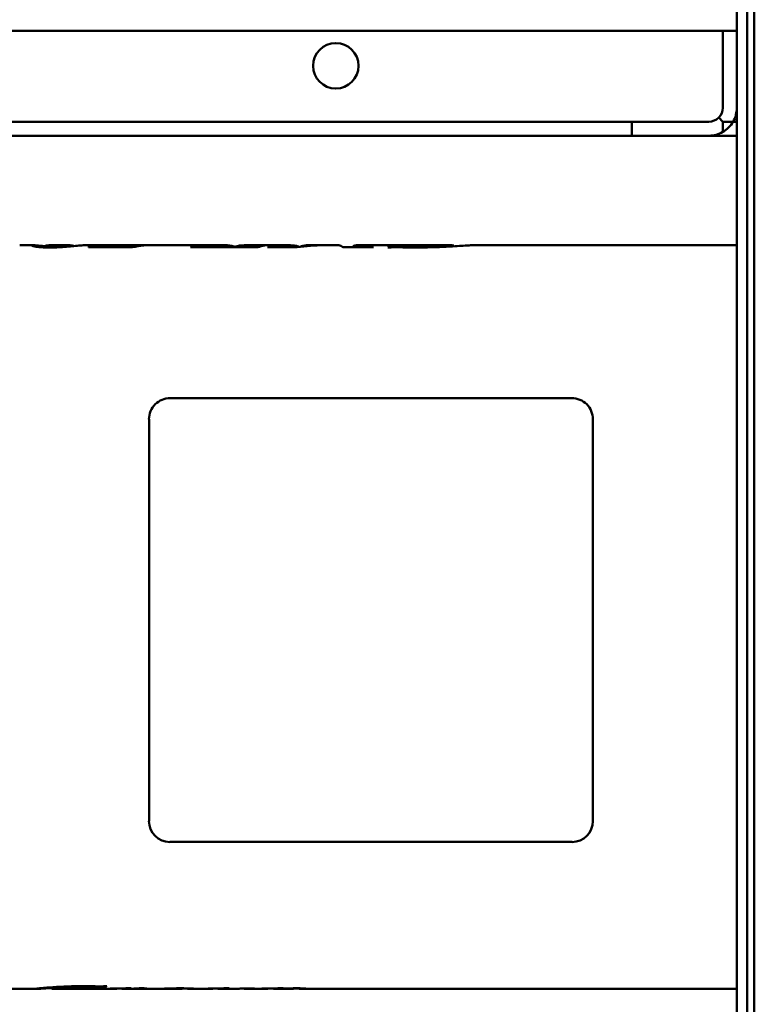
# Model space of a CAD drawing. Header units: millimetres. Extents: x 1399 to 2101, y 910 to 1565.
# Tile 3 of 5: x 1593 to 1803, y 1062 to 1344. Entities that reach past the tile are written whole.
import ezdxf

# ---------------------------------------------------------------- set-up
doc = ezdxf.new("R2010")
doc.units = ezdxf.units.MM
doc.header["$LTSCALE"] = 8.333333
doc.layers.add('Widoczne (ISO)', color=7, linetype='Continuous', lineweight=50)

msp = doc.modelspace()

# ---------------------------------------------------------------- linework, layer by layer
at = {"layer": 'Widoczne (ISO)'}
for p, q in [((1801.37, 1211.11), (1801.37, 1565.35)), ((1803.37, 1565.35), (1803.37, 1211.11)), ((1798.37, 942.65), (1798.37, 1402.65)), ((1398.63, 1340.39), (1794.37, 1340.39)), ((1794.37, 1340.39), (1798.37, 1340.39)), ((1794.37, 1318.39), (1794.37, 1340.39)), ((1398.63, 1314.39), (1768.37, 1314.39)), ((1768.37, 1314.39), (1790.37, 1314.39)), ((1768.37, 1310.39), (1768.37, 1314.39)), ((1793.2, 1315.56), (1794.37, 1314.39)), ((1794.37, 1314.39), (1794.37, 1311.46)), ((1797.3, 1314.39), (1794.37, 1314.39)), ((1797.3, 1314.39), (1798.37, 1314.39)), ((1402.63, 1310.39), (1768.37, 1310.39)), ((1790.37, 1310.39), (1768.37, 1310.39)), ((1790.37, 1310.39), (1798.37, 1310.39)), ((1593.71, 1279.05), (1597.2, 1279.05)), ((1602.09, 1279.05), (1606.86, 1279.05)), ((1611.84, 1279.05), (1619.01, 1279.05)), ((1620.9, 1279.05), (1652.11, 1279.05)), ((1657.44, 1279.05), (1670.45, 1279.05)), ((1675.74, 1279.05), (1678.56, 1279.05)), ((1680.21, 1279.05), (1684.46, 1279.05)), ((1689.53, 1279.05), (1692.46, 1279.05)), ((1693.81, 1279.05), (1716.73, 1279.05)), ((1722.74, 1279.05), (1798.37, 1279.05)), ((1600.22, 1278.44), (1600.22, 1278.71)), ((1612.85, 1278.55), (1612.85, 1278.46)), ((1625.43, 1278.46), (1612.85, 1278.46)), ((1616.81, 1278.83), (1622.59, 1278.83)), ((1616.81, 1278.46), (1616.81, 1278.83)), ((1628, 1278.94), (1628.67, 1278.94)), ((1628, 1278.88), (1628, 1278.94)), ((1661.32, 1278.46), (1642.02, 1278.46)), ((1643.85, 1278.95), (1644.47, 1278.95)), ((1643.85, 1278.46), (1643.85, 1278.95)), ((1644.43, 1278.46), (1644.43, 1278.9)), ((1649.36, 1278.46), (1649.36, 1278.62)), ((1654.69, 1278.46), (1654.69, 1278.62)), ((1662.53, 1278.95), (1663.22, 1278.95)), ((1662.53, 1278.82), (1662.53, 1278.95)), ((1672.53, 1278.46), (1664.12, 1278.46)), ((1664.34, 1278.46), (1664.34, 1278.53)), ((1673.73, 1278.63), (1673.73, 1278.82)), ((1694.24, 1278.46), (1685.67, 1278.46)), ((1690.34, 1278.46), (1690.34, 1278.79)), ((1691.14, 1278.46), (1691.14, 1278.65)), ((1699.12, 1278.4), (1698.47, 1278.4)), ((1700.12, 1278.97), (1700.75, 1278.97)), ((1700.12, 1278.49), (1700.12, 1278.97)), ((1700.75, 1278.5), (1700.75, 1278.97)), ((1717.39, 1278.75), (1717.39, 1278.94)), ((1636.22, 1235.3), (1751.14, 1235.3)), ((1630.18, 1114.29), (1630.18, 1229.3)), ((1757.18, 1229.3), (1757.18, 1114.29)), ((1801.37, 909.65), (1801.37, 1211.11)), ((1803.37, 1211.11), (1803.37, 909.65)), ((1751.23, 1108.3), (1636.13, 1108.3)), ((1583.04, 1066.25), (1597.7, 1066.25)), ((1602.37, 1066.25), (1602.37, 1066.72)), ((1602.38, 1066.25), (1610.72, 1066.25)), ((1608.9, 1066.28), (1617.51, 1066.28)), ((1610.83, 1066.25), (1610.83, 1066.28)), ((1615.03, 1066.25), (1615.03, 1066.28)), ((1615.17, 1066.25), (1620.02, 1066.25)), ((1616.24, 1066.46), (1616.24, 1066.98)), ((1616.76, 1066.46), (1616.24, 1066.46)), ((1616.76, 1066.46), (1616.76, 1066.98)), ((1617.37, 1066.27), (1617.37, 1066.28)), ((1617.59, 1067.06), (1618.13, 1067.06)), ((1620.99, 1066.32), (1620.99, 1066.4)), ((1622.5, 1066.27), (1622.5, 1066.42)), ((1623.11, 1066.25), (1623.38, 1066.25)), ((1624.13, 1066.44), (1625.11, 1066.44)), ((1624.17, 1066.25), (1630.61, 1066.25)), ((1626.07, 1066.29), (1626.07, 1066.37)), ((1634.56, 1066.25), (1639.13, 1066.25)), ((1639.7, 1066.32), (1639.7, 1066.44)), ((1643.07, 1066.25), (1647.34, 1066.25)), ((1648.44, 1066.33), (1648.44, 1066.4)), ((1649.75, 1066.35), (1649.75, 1066.41)), ((1651.14, 1066.25), (1654.53, 1066.25)), ((1652.25, 1066.44), (1653.13, 1066.44)), ((1657.07, 1066.38), (1657.07, 1066.41)), ((1658.59, 1066.25), (1663.18, 1066.25)), ((1664.21, 1066.33), (1664.21, 1066.41)), ((1665.16, 1066.41), (1665.16, 1066.41)), ((1666.81, 1066.25), (1671.32, 1066.25)), ((1667.51, 1066.28), (1667.51, 1066.44)), ((1667.69, 1066.44), (1668.61, 1066.44)), ((1667.92, 1066.32), (1667.92, 1066.44)), ((1669.1, 1066.32), (1669.1, 1066.36)), ((1671.5, 1066.27), (1671.5, 1066.43)), ((1675.08, 1066.25), (1798.37, 1066.25))]:
    msp.add_line(p, q, dxfattribs=at)
msp.add_circle((1683.63, 1330.39), 6.5, dxfattribs=at)
for radius, start, end in [(4, 315, 0), (8, 330, 0), (4, 270, 315), (8, 300, 330), (8, 270, 300)]:
    msp.add_arc((1790.37, 1318.39), radius, start, end, dxfattribs=at)
for centre, major_axis, ratio, start_param, end_param in [((1619.01, 1172.65), (0, 106.4), 0.595199, 6.268233, 6.38063), ((1620.9, 1172.65), (0, -106.4), 0.594949, 3.141593, 3.20631), ((1652.11, 1172.65), (0, 106.4), 0.286334, 6.203478, 6.373596), ((1657.44, 1172.65), (0, -106.4), 0.286645, 3.141593, 3.232003), ((1670.45, 1172.65), (0, 106.4), 0.284439, 6.202739, 6.347348), ((1680.21, 1172.65), (0, -106.4), 0.688466, 3.141593, 3.246631), ((1678.56, 1172.65), (0, 106.4), 0.689042, 6.271939, 6.349195), ((1675.74, 1172.65), (0, -106.4), 0.287154, 3.141593, 3.207602), ((1684.46, 1172.65), (0, 106.4), 0.108205, 6.178146, 6.283185), ((1689.53, 1172.65), (0, -106.4), 0.108422, 3.071889, 3.246631), ((1692.46, 1172.65), (0, 106.4), 0.286241, 6.26111, 6.352889), ((1693.81, 1172.65), (0, -106.4), 0.290608, 3.141593, 3.228118), ((1631.1, 1172.65), (0, -106.4), 0.507692, 3.186561, 3.246631), ((1645.17, 1172.65), (0, 106.4), 0.281818, 0.044046, 0.105039), ((1664.6, 1172.65), (0, -106.4), 0.293939, 3.185639, 3.246631), ((1667.84, 1172.65), (0, 106.4), 0.333333, 0.098926, 0.105039), ((1678.56, 1172.65), (0, 106.4), 0.689042, 6.178146, 6.187602), ((1697.96, 1172.65), (0, -106.4), 0.333333, 3.240518, 3.246631), ((1700.98, 1172.65), (0, 106.4), 0.21374, 0.037591, 0.110229), ((1636.18, 1229.34), (5.65, 2.05), 0.990378, 1.219924, 2.796916), ((1751.18, 1229.34), (-5.65, 2.05), 0.990378, 3.48627, 5.063262), ((1636.18, 1114.35), (-2.53, -5.51), 0.98868, 5.146994, 6.709158), ((1751.18, 1114.35), (2.53, -5.51), 0.98868, 5.857212, 7.419377), ((1608.21, 1172.65), (0, 106.4), 0.272727, 3.160468, 3.165537), ((1615.19, 1172.65), (0, -106.4), 0.290411, 6.259241, 6.278102), ((1615.33, 1172.65), (0, -106.4), 0.21374, 0.06299, 0.123616), ((1616.82, 1172.65), (0, -106.4), 0.272727, 0.018875, 0.023944), ((1617.55, 1172.65), (0, 106.4), 0.307692, 3.187972, 3.19197), ((1592.23, 1172.65), (535.55, 0), 0.198675, 4.762766, 4.771994), ((1620.02, 1172.65), (0, 106.4), 0.287625, 3.141593, 3.164462), ((1623.11, 1172.65), (0, -106.4), 0.315582, 6.264894, 6.342791), ((1645.98, 1172.65), (0, 106.4), 0.235294, 3.187665, 3.192893), ((1616.45, 1172.65), (600.96, 0), 0.177049, 4.763689, 4.771994), ((1647.34, 1172.65), (0, 106.4), 0.315789, 3.141593, 3.162311), ((1651.14, 1172.65), (0, -106.4), 0.314845, 6.24861, 6.342791), ((1654.84, 1172.65), (0, 106.4), 0.307971, 3.15371, 3.196122), ((1490.63, 1172.65), (3045.7, 0), 0.034934, 4.766918, 4.768149), ((1658.59, 1172.65), (0, -106.4), 0.3, 6.246766, 6.338945), ((1661.05, 1172.65), (0, 106.4), 0.285714, 3.187972, 3.193354), ((1629.17, 1172.65), (646.75, 0), 0.164516, 4.76415, 4.771994), ((1663.18, 1172.65), (0, 106.4), 0.28722, 3.141593, 3.162618), ((1666.81, 1172.65), (0, -106.4), 0.282908, 6.228472, 6.306669), ((1666.8, 1172.65), (0, -106.4), 0.285714, 0.037004, 0.059605)]:
    msp.add_ellipse(centre, major_axis=major_axis, ratio=ratio, start_param=start_param, end_param=end_param, dxfattribs=at)
for points in [[(1593.71, 1279.05), (1593.55, 1279.05), (1593.37, 1279.05), (1593.18, 1279.04)], [(1602.09, 1279.05), (1601.79, 1279.05), (1601.49, 1279.03), (1601.2, 1279)], [(1611.84, 1279.05), (1611.69, 1279.05), (1611.51, 1279.05), (1611.32, 1279.04)], [(1654.53, 1278.71), (1654.61, 1278.69), (1654.69, 1278.66), (1654.76, 1278.64)], [(1610.72, 1066.25), (1610.78, 1066.25), (1610.83, 1066.25), (1610.83, 1066.25)], [(1622.5, 1066.33), (1622.33, 1066.35), (1622.14, 1066.37), (1621.93, 1066.41)], [(1639.13, 1066.25), (1639.42, 1066.25), (1639.7, 1066.27), (1639.7, 1066.32)], [(1654.53, 1066.25), (1654.78, 1066.25), (1655.01, 1066.25), (1655.24, 1066.26)], [(1671.32, 1066.25), (1671.43, 1066.25), (1671.5, 1066.26), (1671.5, 1066.27)], [(1672.45, 1066.36), (1672.15, 1066.38), (1671.83, 1066.39), (1671.5, 1066.41)]]:
    msp.add_open_spline(points, degree=3, dxfattribs=at)
for points, knots in [([(1596.71, 1278.95), (1596.71, 1279.03), (1596.96, 1279.07), (1598.15, 1279.01), (1599.03, 1278.9), (1599.81, 1278.81), (1600.02, 1278.78), (1600.24, 1278.75)], [0, 0, 0, 0, 0.573714, 0.573714, 1.312988, 1.312988, 1.561619, 1.561619, 1.561619, 1.561619]), ([(1604.73, 1278.83), (1605.23, 1278.93), (1605.71, 1278.99), (1606.62, 1279.06), (1607.06, 1279.06), (1607.49, 1279.03)], [-0.9416952, -0.9416952, -0.9416952, -0.9416952, -0.4708617, -0.4708617, 0, 0, 0, 0]), ([(1706.12, 1278.55), (1706.65, 1278.55), (1707.18, 1278.55), (1708.23, 1278.57), (1708.76, 1278.59), (1710.01, 1278.64), (1711.16, 1278.7), (1713.5, 1278.85), (1714.42, 1278.93), (1716.19, 1279.05), (1716.64, 1279.05), (1717.21, 1279.04), (1717.39, 1279.01), (1717.39, 1278.94)], [0, 0, 0, 0, 0.159157, 0.159157, 0.324785, 0.324785, 0.568973, 0.568973, 0.803909, 0.803909, 1.124538, 1.124538, 1.750399, 1.750399, 1.750399, 1.750399]), ([(1722.74, 1279.05), (1722.71, 1279.05), (1722.68, 1279.05), (1722.38, 1279.05), (1721.99, 1279.03), (1720.94, 1278.96), (1720.31, 1278.93), (1718.81, 1278.83), (1717.93, 1278.78), (1717, 1278.73)], [0.295654, 0.295654, 0.295654, 0.295654, 0.337413, 0.337413, 0.664364, 0.664364, 0.984765, 0.984765, 1.331394, 1.331394, 1.331394, 1.331394]), ([(1601.94, 1278.41), (1601.41, 1278.41), (1600.89, 1278.42), (1599.9, 1278.45), (1599.45, 1278.48), (1598.73, 1278.54), (1598.28, 1278.58), (1597.69, 1278.66), (1597.33, 1278.72), (1596.82, 1278.86), (1596.71, 1278.91), (1596.71, 1278.95)], [0, 0, 0, 0, 0.1597561, 0.1597561, 0.3137876, 0.3137876, 0.4363934, 0.4363934, 0.4877962, 0.4877962, 0.5241549, 0.5241549, 0.5241549, 0.5241549]), ([(1601.2, 1279), (1600.95, 1278.98), (1600.72, 1278.94), (1600.37, 1278.85), (1600.22, 1278.78), (1600.22, 1278.71)], [-0.5378153, -0.5378153, -0.5378153, -0.5378153, -0.2661494, -0.2661494, 0, 0, 0, 0]), ([(1600.22, 1278.71), (1600.22, 1278.69), (1600.23, 1278.68), (1600.31, 1278.65), (1600.36, 1278.63), (1600.55, 1278.6), (1600.7, 1278.58), (1600.97, 1278.56), (1601.12, 1278.55), (1601.47, 1278.54), (1601.64, 1278.54), (1601.83, 1278.54)], [-0.2375838, -0.2375838, -0.2375838, -0.2375838, -0.198646, -0.198646, -0.1639859, -0.1639859, -0.1092652, -0.1092652, -0.0547063, -0.0547063, 0, 0, 0, 0]), ([(1601.83, 1278.54), (1602.06, 1278.54), (1602.3, 1278.54), (1602.75, 1278.55), (1602.92, 1278.57), (1603.22, 1278.59), (1603.55, 1278.62), (1604.15, 1278.72), (1604.5, 1278.79), (1604.73, 1278.83)], [-0.761973, -0.761973, -0.761973, -0.761973, -0.5729325, -0.5729325, -0.3830024, -0.3830024, -0.2148977, -0.2148977, 0, 0, 0, 0]), ([(1611.32, 1279.04), (1610.86, 1279.02), (1610.31, 1278.98), (1608.94, 1278.85), (1608.24, 1278.78), (1606.99, 1278.66), (1606.24, 1278.59), (1604.77, 1278.48), (1604.15, 1278.46), (1603.13, 1278.42), (1602.55, 1278.41), (1601.94, 1278.41)], [0, 0, 0, 0, 0.409168, 0.409168, 0.85164, 0.85164, 1.271513, 1.271513, 1.634144, 1.634144, 2.097917, 2.097917, 2.097917, 2.097917]), ([(1607.49, 1279.03), (1607.66, 1279.02), (1607.82, 1279), (1608.12, 1278.96), (1608.25, 1278.94), (1608.53, 1278.89), (1608.67, 1278.86), (1608.76, 1278.83)], [-0.288028, -0.288028, -0.288028, -0.288028, -0.203521, -0.203521, -0.134303, -0.134303, -0.0506333, -0.0506333, -0.0506333, -0.0506333]), ([(1622.59, 1278.83), (1623.57, 1278.83), (1624.6, 1278.83), (1625.76, 1278.85), (1626.24, 1278.86), (1627.26, 1278.9), (1627.66, 1278.92), (1628, 1278.94)], [0, 0, 0, 0, 0.2934697, 0.2934697, 0.4191957, 0.4191957, 0.5205315, 0.5205315, 0.5205315, 0.5205315]), ([(1644.47, 1278.95), (1644.46, 1278.94), (1644.45, 1278.93), (1644.44, 1278.92), (1644.44, 1278.92), (1644.43, 1278.91), (1644.43, 1278.9)], [0, 0, 0, 0, 0.04795821, 0.04795821, 0.04795821, 0.08992716, 0.08992716, 0.08992716, 0.08992716]), ([(1644.43, 1278.9), (1644.43, 1278.88), (1644.49, 1278.85), (1644.76, 1278.79), (1644.96, 1278.77), (1645.58, 1278.71), (1645.96, 1278.69), (1646.64, 1278.66), (1647.11, 1278.64), (1648.15, 1278.62), (1648.76, 1278.62), (1649.36, 1278.62)], [0, 0, 0, 0, 0.143285, 0.143285, 0.270984, 0.270984, 0.436761, 0.436761, 0.703706, 0.703706, 1.037541, 1.037541, 1.037541, 1.037541]), ([(1654.69, 1278.62), (1655.52, 1278.62), (1656.36, 1278.63), (1657.88, 1278.66), (1658.56, 1278.69), (1659.57, 1278.74), (1660.2, 1278.77), (1661.55, 1278.87), (1662.08, 1278.91), (1662.53, 1278.95)], [0, 0, 0, 0, 0.249478, 0.249478, 0.4723181, 0.4723181, 0.6035169, 0.6035169, 0.7110613, 0.7110613, 0.7110613, 0.7110613]), ([(1664.34, 1278.53), (1664.81, 1278.53), (1665.3, 1278.53), (1666.12, 1278.55), (1666.46, 1278.57), (1667, 1278.6), (1667.27, 1278.62), (1667.96, 1278.72), (1668.28, 1278.78), (1668.51, 1278.83)], [0, 0, 0, 0, 0.1423167, 0.1423167, 0.2524881, 0.2524881, 0.3382713, 0.3382713, 0.4622323, 0.4622323, 0.4622323, 0.4622323]), ([(1672.89, 1278.71), (1672.99, 1278.68), (1673.09, 1278.65), (1673.2, 1278.6), (1673.23, 1278.59), (1673.26, 1278.57)], [0, 0, 0, 0, 0.1075662, 0.1075662, 0.1572302, 0.1572302, 0.1572302, 0.1572302]), ([(1691.14, 1278.65), (1691.46, 1278.62), (1691.82, 1278.59), (1692.41, 1278.55), (1692.64, 1278.55), (1693.48, 1278.53), (1694.01, 1278.53), (1694.45, 1278.53)], [0, 0, 0, 0, 0.1452333, 0.1452333, 0.2361093, 0.2361093, 0.3379865, 0.3379865, 0.3379865, 0.3379865]), ([(1700.59, 1278.5), (1700.4, 1278.5), (1700.22, 1278.49), (1700.05, 1278.49), (1699.88, 1278.48), (1699.72, 1278.47), (1699.58, 1278.46), (1699.41, 1278.44), (1699.26, 1278.42), (1699.12, 1278.4)], [0, 0, 0, 0, 0.0561159, 0.0561159, 0.0561159, 0.1120544, 0.1120544, 0.1120544, 0.1773124, 0.1773124, 0.1773124, 0.1773124]), ([(1702.04, 1278.47), (1701.8, 1278.48), (1701.54, 1278.48), (1701.03, 1278.49), (1700.77, 1278.5), (1700.59, 1278.5)], [0, 0, 0, 0, 0.0738234, 0.0738234, 0.1546873, 0.1546873, 0.1546873, 0.1546873]), ([(1700.75, 1278.97), (1700.8, 1278.93), (1700.98, 1278.85), (1701.78, 1278.73), (1702.13, 1278.69), (1702.93, 1278.63), (1703.41, 1278.6), (1704.65, 1278.56), (1705.38, 1278.55), (1706.12, 1278.55)], [0, 0, 0, 0, 0.362217, 0.362217, 0.580027, 0.580027, 0.831727, 0.831727, 1.150641, 1.150641, 1.150641, 1.150641]), ([(1704.34, 1278.42), (1704.01, 1278.42), (1703.55, 1278.43), (1702.79, 1278.45), (1702.4, 1278.46), (1702.04, 1278.47)], [0, 0, 0, 0, 0.0985994, 0.0985994, 0.1892409, 0.1892409, 0.1892409, 0.1892409]), ([(1706.28, 1278.4), (1705.94, 1278.4), (1705.61, 1278.41), (1705.27, 1278.41), (1704.96, 1278.41), (1704.65, 1278.41), (1704.34, 1278.42)], [0, 0, 0, 0, 0.1004102, 0.1004102, 0.1004102, 0.1942267, 0.1942267, 0.1942267, 0.1942267]), ([(1717, 1278.73), (1715.46, 1278.64), (1713.78, 1278.55), (1711.96, 1278.5), (1710.11, 1278.44), (1708.21, 1278.4), (1706.28, 1278.4)], [0, 0, 0, 0, 0.572948, 0.572948, 0.572948, 1.153699, 1.153699, 1.153699, 1.153699]), ([(1597.66, 1066.25), (1597.66, 1066.26), (1597.76, 1066.28), (1598.21, 1066.35), (1598.54, 1066.39), (1599.41, 1066.48), (1599.94, 1066.53), (1601.19, 1066.64), (1601.92, 1066.69), (1602.69, 1066.75)], [0, 0, 0, 0, 0.281346, 0.281346, 0.553966, 0.553966, 0.821208, 0.821208, 1.110174, 1.110174, 1.110174, 1.110174]), ([(1602.37, 1066.48), (1601.69, 1066.46), (1600.9, 1066.43), (1599.47, 1066.35), (1598.82, 1066.31), (1597.87, 1066.26), (1597.66, 1066.24), (1597.66, 1066.25)], [0.436786, 0.436786, 0.436786, 0.436786, 0.6529459, 0.6529459, 0.8304368, 0.8304368, 1.0204866, 1.0204866, 1.0204866, 1.0204866]), ([(1611.76, 1066.93), (1611.32, 1066.93), (1610.88, 1066.92), (1610, 1066.9), (1609.56, 1066.88), (1608.52, 1066.83), (1607.56, 1066.78), (1605.61, 1066.61), (1604.84, 1066.52), (1603.37, 1066.35), (1602.99, 1066.31), (1602.52, 1066.26), (1602.37, 1066.24), (1602.37, 1066.25)], [0, 0, 0, 0, 0.132764, 0.132764, 0.270841, 0.270841, 0.474032, 0.474032, 0.669839, 0.669839, 0.93849, 0.93849, 1.475498, 1.475498, 1.475498, 1.475498]), ([(1602.69, 1066.75), (1603.98, 1066.84), (1605.37, 1066.92), (1606.88, 1066.98), (1608.42, 1067.03), (1610.01, 1067.06), (1611.63, 1067.06)], [0, 0, 0, 0, 0.4763972, 0.4763972, 0.4763972, 0.9616564, 0.9616564, 0.9616564, 0.9616564]), ([(1610.83, 1066.25), (1610.83, 1066.25), (1610.81, 1066.25), (1610.74, 1066.26), (1610.69, 1066.26), (1610.51, 1066.26), (1610.4, 1066.26), (1610.25, 1066.26), (1610.12, 1066.27), (1609.65, 1066.27), (1609.22, 1066.27), (1608.75, 1066.27)], [0, 0, 0, 0, 0.0363253, 0.0363253, 0.0720396, 0.0720396, 0.1238322, 0.1238322, 0.2631635, 0.2631635, 0.6151738, 0.6151738, 0.6151738, 0.6151738]), ([(1611.63, 1067.06), (1611.91, 1067.06), (1612.19, 1067.06), (1612.47, 1067.06), (1612.73, 1067.06), (1612.99, 1067.06), (1613.25, 1067.05)], [0, 0, 0, 0, 0.0836753, 0.0836753, 0.0836753, 0.1618566, 0.1618566, 0.1618566, 0.1618566]), ([(1616.24, 1066.46), (1616.19, 1066.53), (1616.03, 1066.61), (1615.38, 1066.75), (1615.09, 1066.78), (1614.42, 1066.85), (1614.02, 1066.87), (1612.99, 1066.92), (1612.37, 1066.93), (1611.76, 1066.93)], [0, 0, 0, 0, 0.319043, 0.319043, 0.516927, 0.516927, 0.744903, 0.744903, 1.03341, 1.03341, 1.03341, 1.03341]), ([(1613.25, 1067.05), (1613.52, 1067.05), (1613.9, 1067.04), (1614.53, 1067.02), (1614.86, 1067.01), (1615.16, 1067)], [0, 0, 0, 0, 0.0821702, 0.0821702, 0.1577058, 0.1577058, 0.1577058, 0.1577058]), ([(1615.49, 1066.25), (1615.42, 1066.25), (1615.32, 1066.25), (1615.16, 1066.25), (1615.09, 1066.25), (1615.03, 1066.25)], [0, 0, 0, 0, 0.04754123, 0.04754123, 0.08579277, 0.08579277, 0.08579277, 0.08579277]), ([(1615.16, 1067), (1615.36, 1066.99), (1615.58, 1066.99), (1616, 1066.98), (1616.22, 1066.98), (1616.37, 1066.98)], [0, 0, 0, 0, 0.0615225, 0.0615225, 0.128914, 0.128914, 0.128914, 0.128914]), ([(1617.37, 1066.27), (1616.99, 1066.27), (1616.62, 1066.27), (1616.16, 1066.26), (1616, 1066.26), (1615.69, 1066.26), (1615.58, 1066.26), (1615.49, 1066.25)], [0, 0, 0, 0, 0.1132514, 0.1132514, 0.1678041, 0.1678041, 0.2149206, 0.2149206, 0.2149206, 0.2149206]), ([(1616.37, 1066.98), (1616.52, 1066.98), (1616.67, 1066.98), (1616.82, 1066.99), (1616.96, 1066.99), (1617.09, 1067), (1617.21, 1067.01), (1617.36, 1067.03), (1617.48, 1067.04), (1617.59, 1067.06)], [0, 0, 0, 0, 0.0466888, 0.0466888, 0.0466888, 0.0933588, 0.0933588, 0.0933588, 0.1478253, 0.1478253, 0.1478253, 0.1478253]), ([(1620.99, 1066.32), (1620.99, 1066.33), (1620.98, 1066.33), (1620.9, 1066.34), (1620.84, 1066.34), (1620.73, 1066.35), (1620.63, 1066.35), (1620.35, 1066.36), (1620.19, 1066.36), (1619.78, 1066.36), (1619.4, 1066.36), (1619.06, 1066.36)], [0, 0, 0, 0, 0.0352423, 0.0352423, 0.0803416, 0.0803416, 0.1992034, 0.1992034, 0.3771862, 0.3771862, 0.74086, 0.74086, 0.74086, 0.74086]), ([(1620.71, 1066.28), (1620.78, 1066.28), (1620.84, 1066.29), (1620.94, 1066.3), (1620.99, 1066.31), (1620.99, 1066.32)], [0, 0, 0, 0, 0.0740411, 0.0740411, 0.1435892, 0.1435892, 0.1435892, 0.1435892]), ([(1623.38, 1066.25), (1623.73, 1066.25), (1624.1, 1066.26), (1624.97, 1066.29), (1625.81, 1066.35), (1626.52, 1066.39)], [0.2115789, 0.2115789, 0.2115789, 0.2115789, 0.4619333, 0.4619333, 0.7985911, 0.7985911, 0.7985911, 0.7985911]), ([(1626.07, 1066.29), (1625.97, 1066.29), (1625.86, 1066.28), (1625.64, 1066.28), (1625.51, 1066.27), (1625.15, 1066.27), (1624.87, 1066.26), (1624.2, 1066.25), (1623.97, 1066.25), (1623.78, 1066.25)], [0, 0, 0, 0, 0.0357124, 0.0357124, 0.0837448, 0.0837448, 0.1873368, 0.1873368, 0.2407641, 0.2407641, 0.2407641, 0.2407641]), ([(1626.37, 1066.29), (1626.32, 1066.29), (1626.27, 1066.29), (1626.23, 1066.29), (1626.18, 1066.29), (1626.12, 1066.29), (1626.07, 1066.29)], [0, 0, 0, 0, 0.01406298, 0.01406298, 0.01406298, 0.03066893, 0.03066893, 0.03066893, 0.03066893]), ([(1627.89, 1066.26), (1627.78, 1066.26), (1627.67, 1066.26), (1627.46, 1066.26), (1627.37, 1066.26), (1627.14, 1066.27), (1627.06, 1066.27), (1626.93, 1066.28), (1626.8, 1066.28), (1626.67, 1066.29), (1626.63, 1066.29), (1626.53, 1066.29), (1626.49, 1066.29), (1626.43, 1066.29), (1626.4, 1066.29), (1626.37, 1066.29)], [0, 0, 0, 0, 0.0335309, 0.0335309, 0.0655946, 0.0655946, 0.1250753, 0.1250753, 0.3117372, 0.3117372, 0.3639969, 0.3639969, 0.3851179, 0.3851179, 0.4052863, 0.4052863, 0.4052863, 0.4052863]), ([(1626.52, 1066.39), (1626.74, 1066.4), (1626.99, 1066.42), (1627.41, 1066.43), (1627.56, 1066.43), (1627.87, 1066.44), (1628.03, 1066.44), (1628.18, 1066.44)], [0, 0, 0, 0, 0.0957519, 0.0957519, 0.14466, 0.14466, 0.1915378, 0.1915378, 0.1915378, 0.1915378]), ([(1628.85, 1066.27), (1628.74, 1066.27), (1628.6, 1066.27), (1628.36, 1066.26), (1628.27, 1066.26), (1628.08, 1066.26), (1627.99, 1066.26), (1627.89, 1066.26)], [0, 0, 0, 0, 0.059614, 0.059614, 0.0900095, 0.0900095, 0.11924, 0.11924, 0.11924, 0.11924]), ([(1628.18, 1066.44), (1628.35, 1066.44), (1628.51, 1066.44), (1628.81, 1066.43), (1628.94, 1066.43), (1629.14, 1066.41), (1629.26, 1066.41), (1629.42, 1066.39), (1629.47, 1066.38), (1629.53, 1066.37), (1629.54, 1066.36), (1629.54, 1066.35)], [0, 0, 0, 0, 0.0490034, 0.0490034, 0.0966898, 0.0966898, 0.1340204, 0.1340204, 0.1578931, 0.1578931, 0.1854163, 0.1854163, 0.1854163, 0.1854163]), ([(1629.54, 1066.35), (1629.54, 1066.33), (1629.49, 1066.31), (1629.37, 1066.3), (1629.25, 1066.29), (1629.09, 1066.28), (1628.85, 1066.27)], [0, 0, 0, 0, 0.1328925, 0.1328925, 0.1328925, 0.2551395, 0.2551395, 0.2551395, 0.2551395]), ([(1630.61, 1066.25), (1630.61, 1066.25), (1630.62, 1066.25), (1630.86, 1066.25), (1631.41, 1066.26), (1633.13, 1066.31), (1634.15, 1066.35), (1635.93, 1066.4), (1636.52, 1066.41), (1637.88, 1066.43), (1638.48, 1066.44), (1639.08, 1066.44)], [0.3738838, 0.3738838, 0.3738838, 0.3738838, 0.3778818, 0.3778818, 0.561847, 0.561847, 0.6901441, 0.6901441, 0.7219846, 0.7219846, 0.7461688, 0.7461688, 0.7461688, 0.7461688]), ([(1637.17, 1066.37), (1636.87, 1066.36), (1636.59, 1066.34), (1636.01, 1066.31), (1635.7, 1066.29), (1635.01, 1066.25), (1634.43, 1066.24), (1633.83, 1066.28), (1633.68, 1066.3), (1633.59, 1066.33)], [-1.358286, -1.358286, -1.358286, -1.358286, -1.146022, -1.146022, -0.852104, -0.852104, -0.367075, -0.367075, -0.12837, -0.12837, -0.12837, -0.12837]), ([(1638.48, 1066.4), (1638.23, 1066.4), (1637.99, 1066.39), (1637.76, 1066.39), (1637.54, 1066.39), (1637.34, 1066.38), (1637.17, 1066.37)], [0, 0, 0, 0, 0.0734799, 0.0734799, 0.0734799, 0.1428533, 0.1428533, 0.1428533, 0.1428533]), ([(1639.7, 1066.32), (1639.7, 1066.33), (1639.67, 1066.35), (1639.5, 1066.36), (1639.41, 1066.37), (1639.16, 1066.38), (1639.03, 1066.39), (1638.83, 1066.39), (1638.76, 1066.39), (1638.62, 1066.39), (1638.55, 1066.4), (1638.48, 1066.4)], [-0.2428366, -0.2428366, -0.2428366, -0.2428366, -0.1484994, -0.1484994, -0.0888125, -0.0888125, -0.0432495, -0.0432495, -0.0218034, -0.0218034, 0, 0, 0, 0]), ([(1639.08, 1066.44), (1639.45, 1066.44), (1639.81, 1066.44), (1640.52, 1066.43), (1640.86, 1066.42), (1641.53, 1066.4), (1641.98, 1066.39), (1642.73, 1066.35), (1642.94, 1066.33), (1643.26, 1066.3), (1643.35, 1066.28), (1643.35, 1066.27)], [0, 0, 0, 0, 0.1094112, 0.1094112, 0.218663, 0.218663, 0.3362121, 0.3362121, 0.4375119, 0.4375119, 0.5795681, 0.5795681, 0.5795681, 0.5795681]), ([(1643.35, 1066.27), (1643.35, 1066.25), (1643.09, 1066.24), (1642.29, 1066.27), (1641.62, 1066.3), (1640.2, 1066.37), (1639.95, 1066.38), (1639.7, 1066.39)], [0, 0, 0, 0, 0.3625792, 0.3625792, 0.6320507, 0.6320507, 0.6887589, 0.6887589, 0.6887589, 0.6887589]), ([(1648.44, 1066.33), (1648.44, 1066.33), (1648.44, 1066.34), (1648.41, 1066.34), (1648.39, 1066.34), (1648.33, 1066.35), (1648.27, 1066.35), (1648.12, 1066.36), (1648.02, 1066.36), (1647.74, 1066.36), (1647.47, 1066.36), (1647.14, 1066.36)], [0, 0, 0, 0, 0.0171665, 0.0171665, 0.0333129, 0.0333129, 0.0577927, 0.0577927, 0.0852925, 0.0852925, 0.1310812, 0.1310812, 0.1310812, 0.1310812]), ([(1648.04, 1066.27), (1648.13, 1066.28), (1648.22, 1066.29), (1648.38, 1066.31), (1648.44, 1066.32), (1648.44, 1066.33)], [0, 0, 0, 0, 0.0996778, 0.0996778, 0.2146669, 0.2146669, 0.2146669, 0.2146669]), ([(1649.98, 1066.31), (1649.93, 1066.32), (1649.87, 1066.33), (1649.78, 1066.34), (1649.75, 1066.35), (1649.75, 1066.35)], [0, 0, 0, 0, 0.0516119, 0.0516119, 0.1072147, 0.1072147, 0.1072147, 0.1072147]), ([(1657.43, 1066.32), (1657.35, 1066.33), (1657.25, 1066.34), (1657.13, 1066.37), (1657.07, 1066.38), (1657.07, 1066.38)], [0, 0, 0, 0, 0.0900895, 0.0900895, 0.1608171, 0.1608171, 0.1608171, 0.1608171]), ([(1664.21, 1066.33), (1664.21, 1066.34), (1664.21, 1066.34), (1664.18, 1066.34), (1664.17, 1066.34), (1664.1, 1066.35), (1664.06, 1066.35), (1663.98, 1066.36), (1663.91, 1066.36), (1663.72, 1066.36), (1663.59, 1066.36), (1663.1, 1066.36), (1662.74, 1066.36), (1662.46, 1066.36)], [0, 0, 0, 0, 0.0178461, 0.0178461, 0.0343094, 0.0343094, 0.0634113, 0.0634113, 0.1521487, 0.1521487, 0.2911879, 0.2911879, 0.4710069, 0.4710069, 0.4710069, 0.4710069]), ([(1663.82, 1066.27), (1663.91, 1066.28), (1664, 1066.29), (1664.15, 1066.31), (1664.21, 1066.32), (1664.21, 1066.33)], [0, 0, 0, 0, 0.1006663, 0.1006663, 0.1991608, 0.1991608, 0.1991608, 0.1991608]), ([(1669.1, 1066.32), (1668.8, 1066.32), (1668.5, 1066.31), (1667.99, 1066.29), (1667.74, 1066.29), (1667.51, 1066.28)], [-0.209027, -0.209027, -0.209027, -0.209027, -0.1055599, -0.1055599, 0, 0, 0, 0]), ([(1667.92, 1066.32), (1668.48, 1066.34), (1669.15, 1066.37), (1670.11, 1066.4), (1670.58, 1066.42), (1671.58, 1066.43), (1672.02, 1066.44), (1672.46, 1066.44)], [0, 0, 0, 0, 0.227831, 0.227831, 0.3457391, 0.3457391, 0.4310734, 0.4310734, 0.4310734, 0.4310734]), ([(1670.09, 1066.33), (1669.92, 1066.33), (1669.75, 1066.33), (1669.58, 1066.33), (1669.41, 1066.33), (1669.25, 1066.33), (1669.1, 1066.32)], [0, 0, 0, 0, 0.0519029, 0.0519029, 0.0519029, 0.1046896, 0.1046896, 0.1046896, 0.1046896]), ([(1671.5, 1066.27), (1671.5, 1066.28), (1671.45, 1066.29), (1671.25, 1066.31), (1671.16, 1066.31), (1670.85, 1066.32), (1670.72, 1066.33), (1670.49, 1066.33), (1670.41, 1066.33), (1670.26, 1066.33), (1670.18, 1066.33), (1670.09, 1066.33)], [-0.4319349, -0.4319349, -0.4319349, -0.4319349, -0.1807584, -0.1807584, -0.0983581, -0.0983581, -0.0483614, -0.0483614, -0.024508, -0.024508, 0, 0, 0, 0]), ([(1675.39, 1066.28), (1675.39, 1066.25), (1675.15, 1066.24), (1674.13, 1066.28), (1673.37, 1066.31), (1672.45, 1066.36)], [0, 0, 0, 0, 0.4167004, 0.4167004, 0.8331414, 0.8331414, 0.8331414, 0.8331414]), ([(1672.46, 1066.44), (1672.84, 1066.44), (1673.21, 1066.44), (1673.86, 1066.42), (1674.11, 1066.41), (1674.69, 1066.38), (1674.91, 1066.36), (1675.15, 1066.33), (1675.24, 1066.32), (1675.36, 1066.3), (1675.39, 1066.29), (1675.39, 1066.28)], [0, 0, 0, 0, 0.1133853, 0.1133853, 0.2085698, 0.2085698, 0.3580855, 0.3580855, 0.5100146, 0.5100146, 0.6740702, 0.6740702, 0.6740702, 0.6740702])]:
    msp.add_open_spline(points, degree=3, knots=knots, dxfattribs=at)

doc.saveas('drawing.dxf')
